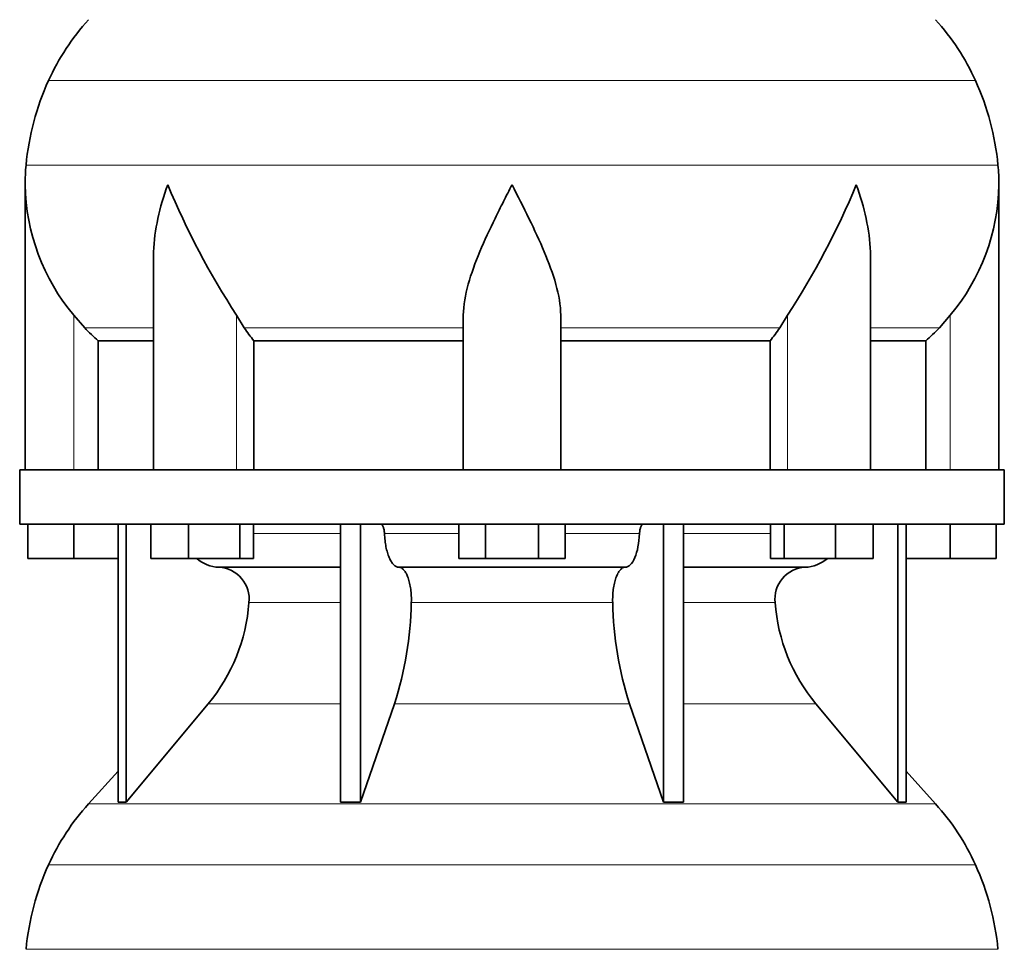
# Model space of a CAD drawing. Header units: millimetres. Extents: x 160 to 756, y -1041 to 1345.
# Tile 12 of 15: x 503 to 685, y 304 to 475. Entities that reach past the tile are written whole.
import ezdxf

# ---------------------------------------------------------------- set-up
doc = ezdxf.new("R2010")
doc.units = ezdxf.units.MM
doc.layers.add('VSI134_DIFFUSORE', color=7, linetype='Continuous')

# ---------------------------------------------------------------- blocks, each defined once
blk = doc.blocks.new('SE3')
at = {"layer": 'VSI134_DIFFUSORE', "color": 4, "linetype": 'Continuous', "lineweight": 9}
for p, q in [((679.73, 464.17), (508.39, 464.17)), ((504.23, 448.54), (683.89, 448.54)), ((513.06, 392.18), (513.06, 420.78)), ((543.15, 392.18), (543.15, 420.78)), ((644.97, 392.18), (644.97, 420.78)), ((675.06, 392.18), (675.06, 420.78)), ((527.78, 418.48), (515.07, 418.48)), ((585.06, 418.48), (544.57, 418.48)), ((603.06, 418.48), (643.55, 418.48)), ((660.33, 418.48), (673.05, 418.48)), ((546.26, 380.41), (562.36, 380.41)), ((570.49, 380.41), (584.24, 380.41)), ((603.87, 380.41), (617.63, 380.41)), ((625.75, 380.41), (641.85, 380.41)), ((562.36, 367.64), (545.43, 367.64)), ((612.67, 367.64), (575.45, 367.64)), ((642.69, 367.64), (625.75, 367.64)), ((537.92, 348.94), (562.36, 348.94)), ((572.33, 348.94), (615.78, 348.94)), ((625.75, 348.94), (650.2, 348.94)), ((515.76, 330.43), (672.36, 330.43)), ((679.73, 319.17), (508.39, 319.17)), ((504.23, 303.54), (683.89, 303.54))]:
    blk.add_line(p, q, dxfattribs=at)
at = {"layer": 'VSI134_DIFFUSORE', "color": 7, "linetype": 'Continuous', "lineweight": 35}
for p, q in [((504.06, 444.92), (504.06, 392.18)), ((684.06, 392.18), (684.06, 444.92)), ((527.78, 431.54), (527.78, 392.18)), ((660.33, 392.18), (660.33, 431.54)), ((515.07, 418.48), (513.06, 420.78)), ((544.57, 418.48), (543.15, 420.78)), ((585.06, 392.18), (585.06, 420.78)), ((603.06, 392.18), (603.06, 420.78)), ((644.97, 420.78), (643.55, 418.48)), ((675.06, 420.78), (673.05, 418.48)), ((517.59, 416.04), (527.78, 416.04)), ((517.59, 392.18), (517.59, 416.04)), ((546.35, 416.04), (585.06, 416.04)), ((546.35, 392.18), (546.35, 416.04)), ((603.06, 416.04), (641.77, 416.04)), ((641.77, 416.04), (641.77, 392.18)), ((660.33, 416.04), (670.53, 416.04)), ((670.53, 416.04), (670.53, 392.18)), ((685.06, 392.18), (503.06, 392.18)), ((503.06, 392.18), (503.06, 382.18)), ((685.06, 382.18), (685.06, 392.18)), ((503.06, 382.18), (685.06, 382.18)), ((504.56, 375.78), (504.56, 382.18)), ((504.56, 375.78), (504.56, 382.18)), ((513.06, 375.78), (513.06, 382.18)), ((521.23, 382.18), (521.23, 330.73)), ((522.76, 382.18), (522.76, 330.73)), ((527.3, 375.78), (527.3, 382.18)), ((534.24, 375.78), (534.24, 382.18)), ((543.72, 375.78), (543.72, 382.18)), ((546.26, 375.78), (546.26, 382.18)), ((562.36, 382.18), (562.36, 330.73)), ((566.06, 382.18), (566.06, 330.73)), ((584.24, 375.78), (584.24, 382.18)), ((589.15, 375.78), (589.15, 382.18)), ((598.97, 375.78), (598.97, 382.18)), ((603.87, 375.78), (603.87, 382.18)), ((622.06, 382.18), (622.06, 330.73)), ((625.75, 382.18), (625.75, 330.73)), ((641.85, 375.78), (641.85, 382.18)), ((644.39, 375.78), (644.39, 382.18)), ((653.87, 375.78), (653.87, 382.18)), ((660.81, 375.78), (660.81, 382.18)), ((665.36, 382.18), (665.36, 330.73)), ((666.89, 382.18), (666.89, 330.73)), ((675.06, 375.78), (675.06, 382.18)), ((683.56, 375.78), (683.56, 382.18)), ((513.06, 375.78), (504.56, 375.78)), ((521.23, 375.78), (513.06, 375.78)), ((534.24, 375.78), (527.3, 375.78)), ((543.72, 375.78), (534.24, 375.78)), ((546.26, 375.78), (543.72, 375.78)), ((589.15, 375.78), (584.24, 375.78)), ((598.97, 375.78), (589.15, 375.78)), ((603.87, 375.78), (598.97, 375.78)), ((644.39, 375.78), (641.85, 375.78)), ((653.87, 375.78), (644.39, 375.78)), ((660.81, 375.78), (653.87, 375.78)), ((675.06, 375.78), (666.89, 375.78)), ((683.56, 375.78), (675.06, 375.78)), ((539.88, 374.18), (562.36, 374.18)), ((573.15, 374.18), (614.97, 374.18)), ((625.75, 374.18), (648.23, 374.18)), ((522.76, 330.73), (537.92, 348.94)), ((566.06, 330.73), (572.33, 348.94)), ((615.78, 348.94), (622.06, 330.73)), ((650.2, 348.94), (665.36, 330.73)), ((521.23, 336.5), (515.76, 330.43)), ((672.36, 330.43), (666.89, 336.5)), ((521.23, 330.73), (522.76, 330.73)), ((562.36, 330.73), (566.06, 330.73)), ((622.06, 330.73), (625.75, 330.73)), ((665.36, 330.73), (666.89, 330.73))]:
    blk.add_line(p, q, dxfattribs=at)
for centre, radius, start, end in [((548.46, 445.98), 44, 138, 155.5912), ((639.66, 445.98), 44, 24.4088, 42), ((553.01, 443.92), 49, 155.5912, 174.5826), ((635.1, 443.92), 49, 5.4174, 24.4088), ((542.56, 444.91), 38.5, 174.5826, 180.0014), ((645.56, 444.91), 38.5, 359.9671, 5.4174), ((542.75, 445.59), 38.7, 181.0158, 219.8906), ((668.74, 502.44), 149.81, 202.5842, 213.0334), ((519.38, 502.44), 149.81, 326.9666, 337.4158), ((645.37, 445.59), 38.7, 320.1094, 358.9842), ((577.68, 440.7), 39.88, 213.8582, 218.2062), ((610.43, 440.7), 39.88, 321.7938, 326.1418), ((540.12, 380.86), 6.68, 229.5852, 268.0094), ((648, 380.86), 6.68, 271.9979, 310.3729), ((539.6, 368.32), 5.87, 353.3223, 87.2173), ((648.5, 368.34), 5.85, 92.5772, 186.8833), ((512.13, 370.16), 33.4, 320.5472, 355.6594), ((510.49, 368.84), 64.97, 342.1602, 358.9354), ((679.13, 369.09), 66.48, 181.2569, 197.6475), ((676.1, 370.21), 33.51, 184.3996, 219.3938), ((548.46, 300.98), 44, 138, 155.5912), ((639.66, 300.98), 44, 24.4088, 42), ((553.01, 298.92), 49, 155.5912, 174.5826), ((635.1, 298.92), 49, 5.4174, 24.4088)]:
    blk.add_arc(centre, radius, start, end, dxfattribs=at)
for points, knots in [([(527.78, 431.53), (527.78, 431.85), (527.79, 432.18), (527.94, 436.55), (528.92, 440.76), (530.42, 444.91)], [0.4601729, 0.4601729, 0.4601729, 0.4601729, 0.5, 0.5, 1, 1, 1, 1]), ([(585.06, 420.78), (585.06, 422.61), (585.42, 424.55), (586.52, 428.49), (587.26, 430.5), (588.98, 434.6), (589.93, 436.64), (591.44, 439.72), (591.95, 440.75), (592.99, 442.82), (593.53, 443.88), (594.06, 444.91)], [0, 0, 0, 0, 0.25, 0.25, 0.5, 0.5, 0.75, 0.75, 0.875, 0.875, 1, 1, 1, 1]), ([(603.06, 420.78), (603.06, 422.61), (602.71, 424.51), (601.61, 428.47), (600.86, 430.48), (598.32, 436.55), (596.17, 440.76), (594.06, 444.91)], [0, 0, 0, 0, 0.25, 0.25, 0.5, 0.5, 1, 1, 1, 1]), ([(660.33, 431.53), (660.33, 431.85), (660.33, 432.18), (660.18, 436.55), (659.19, 440.76), (657.7, 444.91)], [0.4601729, 0.4601729, 0.4601729, 0.4601729, 0.5, 0.5, 1, 1, 1, 1]), ([(569.72, 382.18), (569.77, 382.18), (569.82, 382.17), (569.91, 382.13), (569.95, 382.1), (570.08, 381.97), (570.17, 381.84), (570.3, 381.51), (570.36, 381.32), (570.45, 380.89), (570.47, 380.65), (570.49, 380.41)], [0, 0, 0, 0, 0.125, 0.125, 0.25, 0.25, 0.5, 0.5, 0.75, 0.75, 1, 1, 1, 1]), ([(573.15, 374.18), (572.99, 374.18), (572.82, 374.22), (572.58, 374.34), (572.5, 374.39), (572.35, 374.5), (572.27, 374.57), (572.04, 374.79), (571.9, 374.98), (571.62, 375.43), (571.48, 375.68), (571.24, 376.24), (571.13, 376.56), (570.93, 377.23), (570.84, 377.59), (570.69, 378.34), (570.63, 378.74), (570.54, 379.56), (570.5, 379.98), (570.49, 380.41)], [0, 0, 0, 0, 0.125, 0.125, 0.1875, 0.1875, 0.25, 0.25, 0.375, 0.375, 0.5, 0.5, 0.625, 0.625, 0.75, 0.75, 0.875, 0.875, 1, 1, 1, 1]), ([(617.63, 380.41), (617.56, 378.7), (617.24, 377.1), (616.27, 374.83), (615.62, 374.18), (614.97, 374.18)], [0, 0, 0, 0, 0.5, 0.5, 1, 1, 1, 1]), ([(617.63, 380.41), (617.64, 380.65), (617.67, 380.88), (617.73, 381.21), (617.76, 381.31), (617.81, 381.5), (617.85, 381.59), (617.92, 381.76), (617.95, 381.83), (618.03, 381.95), (618.07, 382.01), (618.16, 382.1), (618.21, 382.13), (618.3, 382.17), (618.34, 382.18), (618.39, 382.18)], [0, 0, 0, 0, 0.25, 0.25, 0.375, 0.375, 0.5, 0.5, 0.625, 0.625, 0.75, 0.75, 0.875, 0.875, 1, 1, 1, 1]), ([(573.15, 374.18), (573.23, 374.18), (573.31, 374.17), (573.47, 374.13), (573.55, 374.1), (573.78, 373.97), (573.93, 373.84), (574.22, 373.5), (574.36, 373.3), (574.56, 372.94), (574.62, 372.81), (574.74, 372.53), (574.8, 372.38), (574.96, 371.92), (575.05, 371.59), (575.17, 371.05), (575.21, 370.87), (575.28, 370.49), (575.31, 370.3), (575.38, 369.71), (575.42, 369.3), (575.46, 368.47), (575.46, 368.05), (575.45, 367.64)], [0, 0, 0, 0, 0.0625, 0.0625, 0.125, 0.125, 0.25, 0.25, 0.375, 0.375, 0.4375, 0.4375, 0.5, 0.5, 0.625, 0.625, 0.6875, 0.6875, 0.75, 0.75, 0.875, 0.875, 1, 1, 1, 1]), ([(612.67, 367.64), (612.66, 368.05), (612.66, 368.47), (612.69, 369.09), (612.7, 369.29), (612.74, 369.7), (612.76, 369.9), (612.83, 370.49), (612.9, 370.87), (613.02, 371.41), (613.07, 371.58), (613.16, 371.92), (613.26, 372.24), (613.38, 372.53), (613.5, 372.8), (613.56, 372.94), (613.75, 373.3), (613.89, 373.51), (614.18, 373.84), (614.34, 373.97), (614.65, 374.14), (614.81, 374.18), (614.97, 374.18)], [0, 0, 0, 0, 0.125, 0.125, 0.1875, 0.1875, 0.25, 0.25, 0.375, 0.375, 0.4375, 0.4375, 0.5, 0.5625, 0.5625, 0.625, 0.625, 0.75, 0.75, 0.875, 0.875, 1, 1, 1, 1])]:
    blk.add_open_spline(points, degree=3, knots=knots, dxfattribs=at)
for points in [[(517.59, 416.04), (516.71, 416.82), (515.88, 417.64), (515.07, 418.48)], [(673.05, 418.48), (672.24, 417.64), (671.4, 416.82), (670.53, 416.04)]]:
    blk.add_open_spline(points, degree=3, dxfattribs=at)

msp = doc.modelspace()

# ---------------------------------------------------------------- block references
msp.add_blockref('SE3', (0, 0))

doc.saveas('drawing.dxf')
